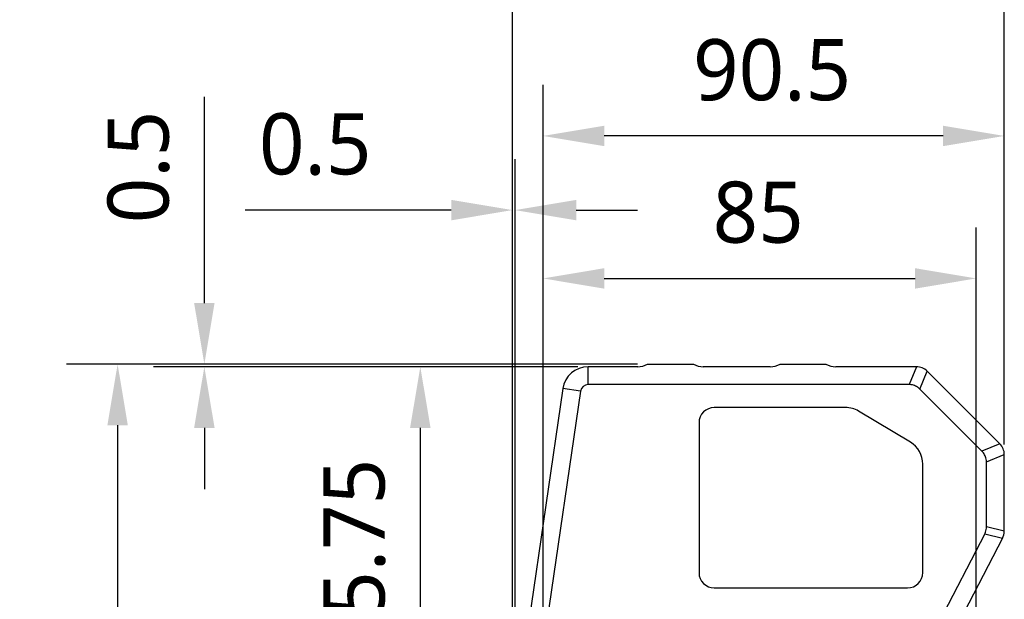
# Model space of a CAD drawing. Header units: millimetres. Extents: x 225 to 441, y -304 to -147.
# Tile 15 of 28: x 264 to 312, y -209 to -181. Entities that reach past the tile are written whole.
import ezdxf

# ---------------------------------------------------------------- set-up
doc = ezdxf.new("R2010")
doc.units = ezdxf.units.MM
doc.header["$LTSCALE"] = 23.1
doc.header["$PDMODE"] = 3
doc.header["$PDSIZE"] = 8
doc.layers.get('0').update_dxf_attribs({"linetype": 'CONTINUOUS'})
doc.layers.get('Defpoints').update_dxf_attribs({"linetype": 'CONTINUOUS'})
doc.layers.add('00_COMPONENTS', color=7, linetype='CONTINUOUS')
doc.layers.add('51__DRAFT_DIMS', color=7, linetype='CONTINUOUS')
doc.styles.get("Standard").update_dxf_attribs({"font": 'Roboto-Regular.ttf'})
doc.dimstyles.new('DIMSTYLE_1', dxfattribs={"dimtxt": 3, "dimasz": 3, "dimexe": 2.5, "dimexo": 0.5, "dimgap": 0.75, "dimtad": 1, "dimlfac": 4, "dimdsep": 46, "dimtxsty": 'STANDARD', "dimblk": '_FILLED', "dimblk1": '_FILLED', "dimblk2": '_FILLED', "dimcen": 0.09, "dimclrt": 3, "dimazin": 2, "dimtp": 0.5, "dimtm": 0.5, "dimtfac": 1, "dimtofl": 0, "dimtmove": 0, "dimatfit": 3, "dimldrblk": '_FILLED', "dimfxl": 1, "dimtolj": 1, "dimarcsym": 0})
doc.dimstyles.new('DIMSTYLE_3', dxfattribs={"dimtxt": 3, "dimasz": 3, "dimexe": 2.5, "dimexo": 0.5, "dimgap": 0.75, "dimtad": 1, "dimlfac": 4, "dimdsep": 46, "dimtxsty": 'STANDARD', "dimblk": '_FILLED', "dimblk1": '_FILLED', "dimblk2": '_FILLED', "dimcen": 0.09, "dimclrt": 3, "dimazin": 2, "dimtp": 0.3, "dimtm": 0.3, "dimtfac": 1, "dimtofl": 0, "dimtmove": 0, "dimatfit": 3, "dimldrblk": '_FILLED', "dimfxl": 1, "dimtolj": 1, "dimarcsym": 0})
doc.dimstyles.new('DIMSTYLE_4', dxfattribs={"dimtxt": 3, "dimasz": 3, "dimexe": 2.5, "dimexo": 0.5, "dimgap": 0.75, "dimtad": 1, "dimlfac": 4, "dimdsep": 46, "dimtxsty": 'STANDARD', "dimblk": '_FILLED', "dimblk1": '_FILLED', "dimblk2": '_FILLED', "dimcen": 0.09, "dimclrt": 3, "dimazin": 2, "dimtp": 0.1, "dimtm": 0.1, "dimtfac": 1, "dimtofl": 0, "dimtmove": 0, "dimatfit": 3, "dimldrblk": '_FILLED', "dimfxl": 1, "dimtolj": 1, "dimarcsym": 0})

# ---------------------------------------------------------------- blocks, each defined once
blk = doc.blocks.new('_FILLED')
at = {"color": 0, "linetype": 'ByBlock'}
blk.add_solid([(0, 0), (-1, 0.167), (-1, -0.167)], dxfattribs=at)
blk = doc.blocks.new('*D1')
at = {"layer": '51__DRAFT_DIMS', "color": 0, "lineweight": -2}
for p, q in [((293.834, -197.449), (265.84, -197.449)), ((268.34, -200.449), (268.34, -254.449)), ((290.916, -257.449), (265.84, -257.449))]:
    blk.add_line(p, q, dxfattribs=at)
at = {"layer": 'Defpoints', "color": 0}
for p in [(294.334, -197.449), (268.34, -257.449), (291.416, -257.449)]:
    blk.add_point(p, dxfattribs=at)
at = {"layer": '51__DRAFT_DIMS', "color": 0, "linetype": 'ByBlock', "lineweight": -2, "xscale": 3, "yscale": 3, "zscale": 3}
for p, rotation in [((268.34, -197.449), 90), ((268.34, -257.449), 270)]:
    blk.add_blockref('_FILLED', p, dxfattribs=dict(at, rotation=rotation))
at = {"layer": '51__DRAFT_DIMS', "color": 3, "insert": (263.59, -227.479), "char_height": 3, "attachment_point": 2, "rotation": 90, "line_spacing_factor": 0.9}
blk.add_mtext('\\A1;240', dxfattribs=at)
blk = doc.blocks.new('*D6')
at = {"layer": '51__DRAFT_DIMS', "color": 0, "lineweight": -2}
for p, q in [((290.916, -197.574), (280.688, -197.574)), ((283.188, -200.574), (283.188, -213.512)), ((288.709, -216.512), (280.688, -216.512))]:
    blk.add_line(p, q, dxfattribs=at)
at = {"layer": 'Defpoints', "color": 0}
for p in [(291.416, -197.574), (283.188, -216.512), (289.209, -216.512)]:
    blk.add_point(p, dxfattribs=at)
at = {"layer": '51__DRAFT_DIMS', "color": 0, "linetype": 'ByBlock', "lineweight": -2, "xscale": 3, "yscale": 3, "zscale": 3}
for p, rotation in [((283.188, -197.574), 90), ((283.188, -216.512), 270)]:
    blk.add_blockref('_FILLED', p, dxfattribs=dict(at, rotation=rotation))
at = {"layer": '51__DRAFT_DIMS', "color": 3, "insert": (278.438, -207.084), "char_height": 3, "attachment_point": 2, "rotation": 90, "line_spacing_factor": 0.9}
blk.add_mtext('\\A1;75.75', dxfattribs=at)
blk = doc.blocks.new('*D9')
at = {"layer": '51__DRAFT_DIMS', "color": 0, "lineweight": -2}
for p, q in [((289.209, -216.012), (289.209, -190.741)), ((310.459, -249.033), (310.459, -190.741)), ((292.209, -193.241), (307.459, -193.241))]:
    blk.add_line(p, q, dxfattribs=at)
at = {"layer": 'Defpoints', "color": 0}
for p in [(310.459, -193.241), (289.209, -216.512), (310.459, -249.533)]:
    blk.add_point(p, dxfattribs=at)
at = {"layer": '51__DRAFT_DIMS', "color": 0, "linetype": 'ByBlock', "lineweight": -2, "xscale": 3, "yscale": 3, "zscale": 3, "rotation": 180}
blk.add_blockref('_FILLED', (289.209, -193.241), dxfattribs=at)
at = {"layer": '51__DRAFT_DIMS', "color": 0, "linetype": 'ByBlock', "lineweight": -2, "xscale": 3, "yscale": 3, "zscale": 3}
blk.add_blockref('_FILLED', (310.459, -193.241), dxfattribs=at)
at = {"layer": '51__DRAFT_DIMS', "color": 3, "insert": (299.761, -188.491), "char_height": 3, "attachment_point": 2, "line_spacing_factor": 0.9}
blk.add_mtext('\\A1;85', dxfattribs=at)
blk = doc.blocks.new('*D10')
at = {"layer": '51__DRAFT_DIMS', "color": 0, "lineweight": -2}
for p, q in [((289.209, -216.012), (289.209, -183.75)), ((311.834, -201.385), (311.834, -183.75)), ((308.834, -186.25), (292.209, -186.25))]:
    blk.add_line(p, q, dxfattribs=at)
at = {"layer": 'Defpoints', "color": 0}
for p in [(289.209, -186.25), (311.834, -201.885), (289.209, -216.512)]:
    blk.add_point(p, dxfattribs=at)
at = {"layer": '51__DRAFT_DIMS', "color": 0, "linetype": 'ByBlock', "lineweight": -2, "xscale": 3, "yscale": 3, "zscale": 3, "rotation": 180}
blk.add_blockref('_FILLED', (289.209, -186.25), dxfattribs=at)
at = {"layer": '51__DRAFT_DIMS', "color": 0, "linetype": 'ByBlock', "lineweight": -2, "xscale": 3, "yscale": 3, "zscale": 3}
blk.add_blockref('_FILLED', (311.834, -186.25), dxfattribs=at)
at = {"layer": '51__DRAFT_DIMS', "color": 3, "insert": (300.443, -181.5), "char_height": 3, "attachment_point": 2, "line_spacing_factor": 0.9}
blk.add_mtext('\\A1;90.5', dxfattribs=at)
blk = doc.blocks.new('*D11')
at = {"layer": '51__DRAFT_DIMS', "color": 0, "lineweight": -2}
for p, q in [((287.709, -217.887), (287.709, -177.161)), ((311.834, -201.385), (311.834, -177.161)), ((290.709, -179.661), (308.834, -179.661))]:
    blk.add_line(p, q, dxfattribs=at)
at = {"layer": 'Defpoints', "color": 0}
for p in [(311.834, -179.661), (311.834, -201.885), (287.709, -218.387)]:
    blk.add_point(p, dxfattribs=at)
at = {"layer": '51__DRAFT_DIMS', "color": 0, "linetype": 'ByBlock', "lineweight": -2, "xscale": 3, "yscale": 3, "zscale": 3, "rotation": 180}
blk.add_blockref('_FILLED', (287.709, -179.661), dxfattribs=at)
at = {"layer": '51__DRAFT_DIMS', "color": 0, "linetype": 'ByBlock', "lineweight": -2, "xscale": 3, "yscale": 3, "zscale": 3}
blk.add_blockref('_FILLED', (311.834, -179.661), dxfattribs=at)
at = {"layer": '51__DRAFT_DIMS', "color": 3, "insert": (299.693, -174.911), "char_height": 3, "attachment_point": 2, "line_spacing_factor": 0.9}
blk.add_mtext('\\A1;96.5', dxfattribs=at)
blk = doc.blocks.new('*D12')
at = {"layer": '51__DRAFT_DIMS', "color": 0, "lineweight": -2}
for p, q in [((287.709, -217.887), (287.709, -187.389)), ((287.834, -220.371), (287.834, -187.389)), ((284.709, -189.889), (274.596, -189.889)), ((290.834, -189.889), (293.834, -189.889))]:
    blk.add_line(p, q, dxfattribs=at)
at = {"layer": 'Defpoints', "color": 0}
for p in [(287.834, -189.889), (287.709, -218.387), (287.834, -220.871)]:
    blk.add_point(p, dxfattribs=at)
at = {"layer": '51__DRAFT_DIMS', "color": 0, "linetype": 'ByBlock', "lineweight": -2, "xscale": 3, "yscale": 3, "zscale": 3}
blk.add_blockref('_FILLED', (287.709, -189.889), dxfattribs=at)
at = {"layer": '51__DRAFT_DIMS', "color": 0, "linetype": 'ByBlock', "lineweight": -2, "xscale": 3, "yscale": 3, "zscale": 3, "rotation": 180}
blk.add_blockref('_FILLED', (287.834, -189.889), dxfattribs=at)
at = {"layer": '51__DRAFT_DIMS', "color": 3, "insert": (280.792, -185.139), "char_height": 3, "attachment_point": 3, "line_spacing_factor": 0.9}
blk.add_mtext('\\A1;0.5', dxfattribs=at)
blk = doc.blocks.new('*D13')
at = {"layer": '51__DRAFT_DIMS', "color": 0, "lineweight": -2}
for p, q in [((272.595, -194.449), (272.595, -184.337)), ((293.834, -197.449), (270.095, -197.449)), ((290.916, -197.574), (270.095, -197.574)), ((272.595, -200.574), (272.595, -203.574))]:
    blk.add_line(p, q, dxfattribs=at)
at = {"layer": 'Defpoints', "color": 0}
for p in [(294.334, -197.449), (272.595, -197.574), (291.416, -197.574)]:
    blk.add_point(p, dxfattribs=at)
at = {"layer": '51__DRAFT_DIMS', "color": 0, "linetype": 'ByBlock', "lineweight": -2, "xscale": 3, "yscale": 3, "zscale": 3}
for p, rotation in [((272.595, -197.449), 270), ((272.595, -197.574), 90)]:
    blk.add_blockref('_FILLED', p, dxfattribs=dict(at, rotation=rotation))
at = {"layer": '51__DRAFT_DIMS', "color": 3, "insert": (267.845, -190.532), "char_height": 3, "attachment_point": 1, "rotation": 90, "line_spacing_factor": 0.9}
blk.add_mtext('\\A1;0.5', dxfattribs=at)

msp = doc.modelspace()

# ---------------------------------------------------------------- linework, layer by layer
at = {"layer": '00_COMPONENTS', "color": 7}
for p, q in [((294.3343, -197.4494), (296.5843, -197.4494)), ((300.8343, -197.4494), (303.0843, -197.4494)), ((293.8502, -197.5744), (291.4158, -197.5744)), ((300.3502, -197.5744), (297.0685, -197.5744)), ((307.5237, -197.5744), (303.5685, -197.5744)), ((311.6147, -201.3548), (308.054, -197.7941)), ((307.1612, -198.4494), (291.4158, -198.4494)), ((290.1788, -198.6446), (287.8473, -214.6849)), ((291.0447, -198.7705), (288.7132, -214.8108)), ((310.7397, -201.7172), (307.6916, -198.6691)), ((304.0463, -199.5744), (297.6093, -199.5744)), ((307.2281, -201.278), (304.6901, -199.753)), ((296.8593, -200.3244), (296.8593, -207.6744)), ((307.8343, -207.6744), (307.8343, -202.3494)), ((310.9593, -205.4296), (310.9593, -202.2475)), ((311.8343, -205.6437), (311.8343, -201.8851)), ((310.8746, -205.7759), (305.1685, -216.7373)), ((311.7496, -205.99), (305.9446, -217.1413)), ((297.6093, -208.4244), (307.0843, -208.4244))]:
    msp.add_line(p, q, dxfattribs=at)
at = {"layer": '00_COMPONENTS', "color": 4}
for p, q in [((291.4158, -198.4494), (291.4158, -197.5744)), ((307.5237, -197.5744), (307.1612, -198.4494)), ((307.6916, -198.6691), (308.054, -197.7941)), ((291.0447, -198.7705), (290.1788, -198.6446)), ((311.6147, -201.3548), (310.7397, -201.7172)), ((310.9593, -202.2475), (311.8343, -201.8851)), ((311.8343, -205.6437), (310.9593, -205.4296)), ((310.8746, -205.7759), (311.7496, -205.99))]:
    msp.add_line(p, q, dxfattribs=at)
at = {"layer": '00_COMPONENTS', "color": 7}
for centre, radius, start, end in [((293.8502, -196.5744), 1, 270, 298.95502), ((297.0685, -196.5744), 1, 241.04498, 270), ((300.3502, -196.5744), 1, 270, 298.95502), ((303.5685, -196.5744), 1, 241.04498, 270), ((291.4158, -198.8244), 1.25, 90, 171.73), ((307.5237, -198.3244), 0.75, 45, 90), ((291.4158, -198.8244), 0.375, 90, 171.73), ((297.6093, -200.3244), 0.75, 90, 180), ((304.0463, -200.8244), 1.25, 59, 90), ((306.5843, -202.3494), 1.25, 0, 59), ((311.0843, -201.8851), 0.75, 0, 45), ((311.0843, -205.6437), 0.75, 332.5, 360), ((297.6093, -207.6744), 0.75, 180, 270), ((307.0843, -207.6744), 0.75, 270, 360)]:
    msp.add_arc(centre, radius, start, end, dxfattribs=at)
for points, knots in [([(307.6916, -198.6691), (307.657, -198.6345), (307.5894, -198.5806), (307.4821, -198.5211), (307.3451, -198.4679), (307.2345, -198.4494), (307.1612, -198.4494)], [0, 0, 0, 0, 0.2500913, 0.4378396, 0.6256015, 1, 1, 1, 1]), ([(310.9593, -202.2475), (310.9593, -202.1986), (310.9497, -202.1127), (310.9159, -201.9948), (310.8566, -201.8603), (310.7915, -201.769), (310.7397, -201.7172)], [0, 0, 0, 0, 0.2500913, 0.4378396, 0.6256015, 1, 1, 1, 1]), ([(310.8746, -205.7759), (310.8884, -205.7493), (310.9369, -205.64), (310.9593, -205.5191), (310.9593, -205.4296)], [0, 0, 0, 0, 0.2508319, 1, 1, 1, 1])]:
    msp.add_open_spline(points, degree=3, knots=knots, dxfattribs=at)

# ---------------------------------------------------------------- dimensions: what is measured, and where the dimension line sits
at = {"layer": '51__DRAFT_DIMS', "color": 4}
for base, p1, p2, dimstyle, picture, middle in [((311.8343, -179.6609), (287.7093, -218.3869), (311.8343, -201.8851), 'DIMSTYLE_3', '*D11', (299.6927, -179.6609)), ((287.8343, -189.8894), (287.7093, -218.3869), (287.8343, -220.8711), 'DIMSTYLE_4', '*D12', (278.0693, -189.8894)), ((310.4593, -193.2411), (289.2093, -216.5119), (310.4593, -249.5331), 'DIMSTYLE_3', '*D9', (299.7611, -193.2411))]:
    dim = msp.add_linear_dim(base=base, p1=p1, p2=p2, dimstyle=dimstyle, dxfattribs=at)
    dim.commit()
    dim.dimension.update_dxf_attribs({"geometry": picture, "text_midpoint": middle, "dimtype": 160})
for base, p1, p2, angle, dimstyle, picture, middle in [((289.2093, -186.2498), (311.8343, -201.8851), (289.2093, -216.5119), 180, 'DIMSTYLE_3', '*D10', (300.4427, -186.2498)), ((272.5954, -197.5744), (294.3343, -197.4494), (291.4158, -197.5744), 270, 'DIMSTYLE_4', '*D13', (272.5954, -187.8094)), ((268.3401, -257.4494), (294.3343, -197.4494), (291.4158, -257.4494), 270, 'DIMSTYLE_1', '*D1', (268.3401, -227.4787)), ((283.1878, -216.5119), (291.4158, -197.5744), (289.2093, -216.5119), 270, 'DIMSTYLE_3', '*D6', (283.1878, -207.0842))]:
    dim = msp.add_linear_dim(base=base, p1=p1, p2=p2, angle=angle, dimstyle=dimstyle, dxfattribs=at)
    dim.commit()
    dim.dimension.update_dxf_attribs({"geometry": picture, "text_midpoint": middle, "dimtype": 160})

doc.saveas('drawing.dxf')
